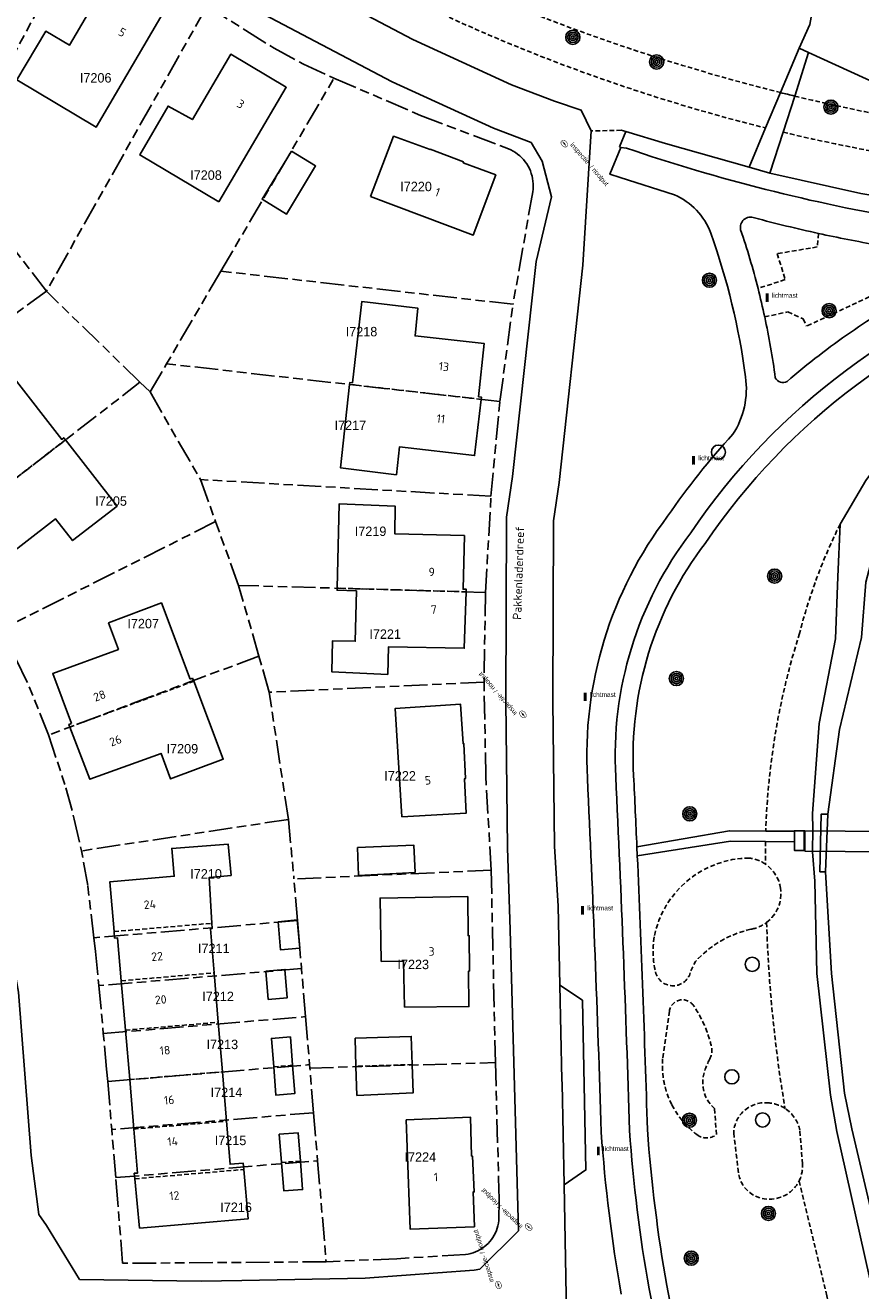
# Model space of a CAD drawing. Extents: x 168491 to 169507, y 481494 to 482503.
# Tile 48 of 108: x 168768 to 168856, y 482229 to 482363. Entities that reach past the tile are written whole.
import ezdxf
from ezdxf.enums import TextEntityAlignment as Align

# ---------------------------------------------------------------- set-up
doc = ezdxf.new("R2010")
doc.units = 0
doc.header["$LTSCALE"] = 0.5
doc.linetypes.add('KAD', pattern=[12, 5, -1, 2, -1, 2, -1])
doc.linetypes.add('STIPPELFIJN', pattern=[1.5, 1, -0.5])
doc.layers.get('0').update_dxf_attribs({"linetype": 'CONTINUOUS'})
for name, color, linetype in [('G01', 3, 'KAD'), ('G_BTD', 3, 'CONTINUOUS'), ('G_OBDP1', 7, 'CONTINUOUS'), ('G_OWT', 7, 'CONTINUOUS'), ('G_PNDMV', 1, 'CONTINUOUS'), ('G_WGD', 2, 'CONTINUOUS'), ('G_WTD', 4, 'CONTINUOUS'), ('NAR', 7, 'CONTINUOUS'), ('ORL', 7, 'CONTINUOUS'), ('PPAL', 7, 'CONTINUOUS'), ('PPUT', 7, 'CONTINUOUS'), ('PSTM', 170, 'CONTINUOUS'), ('PVGO', 7, 'CONTINUOUS'), ('Z01', 2, 'CONTINUOUS')]:
    doc.layers.add(name, color=color, linetype=linetype)
doc.styles.add('ISO', font='isocpeur.ttf', dxfattribs={"height": 1})

# ---------------------------------------------------------------- blocks, each defined once
blk = doc.blocks.new('PAAL')
at = {"linetype": 'ByBlock', "lineweight": -2}
h = blk.add_hatch(color=0, dxfattribs=at)
h.dxf.hatch_style = 1
h.paths.add_polyline_path([(0.15, 0.8), (-0.15, 0.8), (-0.15, -0.1), (0, -0.1, -0.414214), (-0.1, 0, -1), (0.1, 0, -0.414214), (0, -0.1), (0.15, -0.1)])
at = {"linetype": 'ByBlock', "lineweight": -2, "true_color": 0x681648}
h = blk.add_hatch(color=219, dxfattribs=at)
h.dxf.hatch_style = 1
h.paths.add_polyline_path([(-0.1, 0, 1), (0.1, 0, 1)])
at = {"color": 0, "linetype": 'ByBlock', "lineweight": -2}
blk.add_attdef('PAAL', (0.5, 0.35), '', height=0.5, dxfattribs=at)
blk = doc.blocks.new('KUNSTOBJ')
at = {"color": 0}
blk.add_circle((0, 0), 0.75, dxfattribs=at)
at = {"color": 0, "flags": 2}
blk.add_attdef('KUNSTOBJECT', (1.45, 0), '', height=1, dxfattribs=at)
blk = doc.blocks.new('BOOM')
at = {"color": 0}
for radius in [0.75, 0.55, 0.35, 0.15]:
    blk.add_circle((0, 0), radius, dxfattribs=at)
blk = doc.blocks.new('SPEELOBJ')
at = {"color": 0, "linetype": 'Continuous'}
blk.add_circle((0, 0), 0.75, dxfattribs=at)
at = {"color": 0, "flags": 2}
blk.add_attdef('SPEELOBJECT', (1.45, 0), '', height=1, dxfattribs=at)
blk = doc.blocks.new('put')
at = {"linetype": 'ByBlock', "lineweight": -2}
h = blk.add_hatch(color=0, dxfattribs=at)
h.dxf.hatch_style = 1
edge = h.paths.add_edge_path()
edge.add_spline(control_points=[(0.44, 0), (0.44, 0.04), (0.43, 0.09), (0.36, 0.2), (0.28, 0.26), (0.09, 0.32), (-0.02, 0.33), (-0.22, 0.29), (-0.31, 0.24), (-0.42, 0.12), (-0.44, 0.06), (-0.44, -0.06), (-0.42, -0.12), (-0.33, -0.22), (-0.28, -0.26), (-0.1, -0.33), (0.04, -0.33), (0.27, -0.27), (0.37, -0.2), (0.43, -0.08), (0.44, -0.04), (0.44, 0)], knot_values=[0, 0, 0, 0, 0.380029, 0.380029, 1.118666, 1.118666, 1.857303, 1.857303, 2.59594, 2.59594, 3.13294, 3.13294, 3.66994, 3.66994, 4.20694, 4.20694, 5.079565, 5.079565, 5.952189, 5.952189, 6.283185, 6.283185, 6.283185, 6.283185], degree=3, periodic=0)
edge = h.paths.add_edge_path(flags=16)
edge.add_ellipse((0, 0), major_axis=(0.392, 0), ratio=0.689655, start_angle=0, end_angle=360)
h = blk.add_hatch(color=0, dxfattribs=at)
h.dxf.hatch_style = 1
h.paths.add_polyline_path([(-0.1, 0, -0.096396), (-0.09, 0.04), (-0.25, 0.04, 1), (-0.25, -0.04), (-0.09, -0.04, -0.096396)])
at = {"linetype": 'ByBlock', "lineweight": -2, "true_color": 0x681648}
h = blk.add_hatch(color=219, dxfattribs=at)
h.dxf.hatch_style = 1
h.paths.add_polyline_path([(0.1, 0, 1), (-0.1, 0, 1)])
at = {"linetype": 'ByBlock', "lineweight": -2}
h = blk.add_hatch(color=0, dxfattribs=at)
h.dxf.hatch_style = 1
h.paths.add_polyline_path([(0.25, 0.04), (0.09, 0.04, -0.096396), (0.1, 0, -0.096396), (0.09, -0.04), (0.25, -0.04, 1)])
at = {"color": 0, "linetype": 'ByBlock', "lineweight": -2}
blk.add_attdef('PUT', (0.5, 0.35), '', height=0.5, dxfattribs=at)

msp = doc.modelspace()

# ---------------------------------------------------------------- linework, layer by layer
at = {"layer": 'G01'}
for p, q in [((168760.191, 482348.22), (168773.593, 482373.165)), ((168787.134, 482365.43), (168770.119, 482335.23)), ((168788.585, 482337.357), (168800.558, 482357.789)), ((168770.119, 482335.23), (168764.007, 482343.227)), ((168788.585, 482337.357), (168782.842, 482327.556)), ((168819.508, 482333.859), (168788.585, 482337.357)), ((168770.119, 482335.23), (168749.835, 482320.52)), ((168780.023, 482325.614), (168770.119, 482335.23)), ((168818.112, 482323.566), (168819.508, 482333.859)), ((168781.094, 482324.574), (168782.842, 482327.556)), ((168818.112, 482323.566), (168782.842, 482327.556)), ((168759.205, 482309.457), (168780.023, 482325.614)), ((168781.094, 482324.574), (168780.023, 482325.614)), ((168781.094, 482324.574), (168786.424, 482315.298)), ((168817.175, 482313.538), (168818.112, 482323.566)), ((168786.424, 482315.298), (168788.03, 482310.849)), ((168817.175, 482313.538), (168786.424, 482315.298)), ((168816.592, 482303.361), (168817.175, 482313.538)), ((168788.03, 482310.849), (168765.39, 482299.449)), ((168790.466, 482304.103), (168788.03, 482310.849)), ((168816.592, 482303.361), (168790.466, 482304.103)), ((168792.61, 482296.622), (168790.466, 482304.103)), ((168816.592, 482303.361), (168816.44, 482293.854)), ((168792.61, 482296.622), (168770.354, 482288.27)), ((168793.706, 482292.783), (168792.61, 482296.622)), ((168816.44, 482293.854), (168793.706, 482292.783)), ((168795.727, 482279.329), (168793.706, 482292.783)), ((168795.727, 482279.329), (168773.834, 482276.001)), ((168795.727, 482279.329), (168796.322, 482273.033)), ((168817.192, 482273.956), (168796.322, 482273.033)), ((168817.192, 482273.956), (168817.641, 482253.588)), ((168796.693, 482268.619), (168796.322, 482273.033)), ((168796.693, 482268.619), (168775.153, 482266.809)), ((168796.693, 482268.619), (168797.12, 482263.537)), ((168797.12, 482263.537), (168775.665, 482261.735)), ((168797.547, 482258.455), (168797.12, 482263.537)), ((168775.665, 482261.735), (168776.143, 482256.657)), ((168776.143, 482256.657), (168797.547, 482258.455)), ((168797.547, 482258.455), (168797.974, 482253.373)), ((168776.607, 482251.578), (168797.974, 482253.373)), ((168798.004, 482253.009), (168797.974, 482253.373)), ((168798.004, 482253.009), (168817.641, 482253.588)), ((168798.401, 482248.291), (168798.004, 482253.009)), ((168776.607, 482251.578), (168777.034, 482246.496)), ((168798.401, 482248.291), (168777.034, 482246.496)), ((168798.401, 482248.291), (168798.828, 482243.209)), ((168777.461, 482241.414), (168777.034, 482246.496)), ((168777.461, 482241.414), (168798.828, 482243.209)), ((168798.828, 482243.209), (168799.726, 482232.516))]:
    msp.add_line(p, q, dxfattribs=at)
for points in [[(168787.134, 482365.43), (168791.22, 482362.825), (168794.226, 482360.952), (168797.343, 482359.272), (168800.558, 482357.789)], [(168800.558, 482357.789), (168809.708, 482353.854), (168819.014, 482350.305), (168819.273, 482350.191), (168819.523, 482350.06), (168819.764, 482349.912), (168819.995, 482349.749), (168820.214, 482349.57), (168820.42, 482349.377), (168820.613, 482349.17), (168820.792, 482348.951), (168820.955, 482348.72), (168821.102, 482348.478), (168821.233, 482348.228), (168821.346, 482347.969), (168821.441, 482347.703), (168821.519, 482347.431), (168821.577, 482347.154), (168821.617, 482346.874), (168821.638, 482346.592), (168821.64, 482346.309), (168821.622, 482346.027), (168821.586, 482345.747), (168819.508, 482333.859)], [(168770.354, 482288.27), (168768.065, 482293.945), (168765.39, 482299.449)], [(168817.192, 482273.956), (168816.626, 482283.898), (168816.44, 482293.854)], [(168770.354, 482288.27), (168772.18, 482282.682), (168773.075, 482279.359), (168773.834, 482276.001)], [(168775.153, 482266.809), (168774.502, 482272.341), (168773.834, 482276.001)], [(168775.153, 482266.809), (168775.323, 482265.363), (168775.665, 482261.735)], [(168776.607, 482251.578), (168776.498, 482252.88), (168776.143, 482256.657)], [(168817.641, 482253.588), (168817.982, 482241.378), (168818.041, 482239.12), (168817.997, 482236.862), (168817.96, 482236.594), (168817.906, 482236.329), (168817.834, 482236.069), (168817.744, 482235.813), (168817.638, 482235.565), (168817.515, 482235.324), (168817.376, 482235.092), (168817.222, 482234.87), (168817.054, 482234.659), (168816.871, 482234.459), (168816.676, 482234.273), (168816.468, 482234.1), (168816.249, 482233.941), (168816.02, 482233.797), (168815.782, 482233.669), (168815.536, 482233.557), (168815.283, 482233.463), (168815.024, 482233.385), (168814.761, 482233.325), (168814.494, 482233.283), (168807.209, 482232.836), (168799.726, 482232.516)], [(168799.726, 482232.516), (168778.175, 482232.346), (168777.686, 482238.734), (168777.461, 482241.414)]]:
    msp.add_lwpolyline(points, dxfattribs=at)
at = {"layer": 'G_BTD', "linetype": 'STIPPELFIJN', "lineweight": -3, "transparency": 33554687}
for points in [[(168787.149, 482378.357, 0.0843058), (168846.241, 482352.517)], [(168794.612, 482377.458, 0.06734196), (168847.817, 482356.265)], [(168849.316, 482355.896, 0.01185186), (168859.181, 482353.755)], [(168848.09, 482352.066, 0.01683114), (168860.799, 482349.484)], [(168854.132, 482310.594, 0.05308987), (168849.828, 482299.023)], [(168849.828, 482299.023, 0.06964536), (168846.257, 482278.102)], [(168846.232, 482276.989, 0.00791007), (168846.233, 482274.587)], [(168844.517, 482275.246, 0.35648605), (168834.447, 482266.886)], [(168846.233, 482274.587, 0.12314941), (168844.517, 482275.246)], [(168847.817, 482272.04, 0.20501108), (168846.233, 482274.587)], [(168846.343, 482268.42, 0.27584811), (168847.817, 482272.04)], [(168844.791, 482267.725, 0.11266962), (168846.343, 482268.42)], [(168846.343, 482268.42, 0.03349248), (168848.294, 482248.742)], [(168844.685, 482267.702, 0.15628135), (168838.803, 482264.275)], [(168834.447, 482266.886, 0.09900335), (168834.592, 482263.199)], [(168834.592, 482263.199, 0.8173236), (168838.32, 482263.288)], [(168838.62, 482259.618, 0.68837867), (168836.053, 482259.033)], [(168840.049, 482256.815, 0.05955904), (168838.62, 482259.618)], [(168840.495, 482255.349, 0.02850169), (168840.049, 482256.815)], [(168840.302, 482253.912, 0.18864269), (168840.495, 482255.349)], [(168835.334, 482253.984, 0.13749485), (168836.319, 482249.119)], [(168840.302, 482253.912, 0.09446391), (168839.603, 482251.809)], [(168839.603, 482251.809, 0.24606274), (168840.841, 482248.736)], [(168836.319, 482249.119, 0.1132147), (168838.968, 482245.965)], [(168846.614, 482249.319, 0.44019864), (168842.86, 482246.16)], [(168848.294, 482248.742, 0.12444471), (168846.614, 482249.319)], [(168849.866, 482246.423, 0.20077018), (168848.294, 482248.742)], [(168838.968, 482245.965, 0.3454286), (168841.035, 482245.973)], [(168843.396, 482241.722, 0.36271936), (168846.652, 482239.125)], [(168849.779, 482241.055, 0.13334086), (168850.141, 482242.856)], [(168846.652, 482239.125, 0.28382419), (168849.779, 482241.055)]]:
    msp.add_lwpolyline(points, format="xyb", dxfattribs=at)
for points in [[(168830.969, 482352.268), (168827.772, 482352.2)], [(168830.969, 482352.268), (168831.434, 482352.13)], [(168851.838, 482341.355), (168851.714, 482339.92), (168847.474, 482339.221), (168848.308, 482336.467), (168845.438, 482335.532)], [(168857.893, 482334.965), (168850.568, 482331.53)], [(168846.145, 482332.52), (168848.588, 482333.046), (168850.231, 482332.315), (168850.568, 482331.53)], [(168844.685, 482267.702), (168844.791, 482267.725)], [(168838.32, 482263.288), (168838.803, 482264.275)], [(168836.053, 482259.033), (168835.334, 482253.984)], [(168841.035, 482245.973), (168840.841, 482248.736)], [(168842.86, 482246.16), (168843.396, 482241.722)], [(168850.141, 482242.856), (168849.866, 482246.423)], [(168849.779, 482241.055), (168852.724, 482228.904), (168854.347, 482222.214), (168855.923, 482215.725)]]:
    msp.add_lwpolyline(points, dxfattribs=at)
at = {"layer": 'G_OBDP1', "linetype": 'Continuous', "lineweight": 25, "transparency": 33554687}
msp.add_lwpolyline([(168858.931, 482275.91), (168858.944, 482278.039), (168850.391, 482278.133), (168850.407, 482275.979), (168858.931, 482275.91)], dxfattribs=at)
at = {"layer": 'G_OWT', "linetype": 'Continuous', "lineweight": 25, "transparency": 33554687}
for points in [[(168854.132, 482310.594), (168856.848, 482315.207), (168859.683, 482319.024), (168863.819, 482323.118), (168869.397, 482326.921)], [(168860.799, 482220.542), (168859.929, 482220.83), (168858.879, 482221.709), (168858.203, 482222.671), (168857.544, 482224.336), (168857.755, 482226.841), (168857.719, 482228.661), (168853.767, 482246.293), (168853.097, 482250.159), (168851.651, 482263.027), (168851.436, 482272.807), (168851.216, 482275.898), (168851.232, 482278.283), (168851.206, 482279.961), (168851.919, 482289.468), (168853.646, 482298.453), (168853.9, 482304.996), (168854.132, 482310.594)], [(168852.812, 482279.886), (168852.127, 482279.898), (168851.984, 482273.791), (168852.576, 482273.785)]]:
    msp.add_lwpolyline(points, dxfattribs=at)
at = {"layer": 'G_PNDMV', "linetype": 'Continuous', "lineweight": 25, "transparency": 33554687}
for points in [[(168782.467, 482364.706), (168776.596, 482368.175), (168772.564, 482361.28), (168770.057, 482362.756), (168766.985, 482357.605), (168775.393, 482352.617), (168782.467, 482364.706)], [(168788.37, 482344.709), (168795.506, 482356.835), (168789.628, 482360.322), (168785.581, 482353.408), (168783.005, 482354.828), (168779.997, 482349.668), (168788.37, 482344.709)], [(168804.407, 482345.247), (168815.298, 482341.189), (168817.682, 482347.542), (168814.244, 482348.836), (168814.256, 482348.936), (168810.75, 482350.272), (168810.73, 482350.232), (168806.861, 482351.646), (168804.407, 482345.247)], [(168796.046, 482350.074), (168798.608, 482348.508), (168795.532, 482343.395), (168792.952, 482344.979), (168796.046, 482350.074)], [(168816.149, 482323.791), (168816.176, 482324.023), (168815.864, 482324.063), (168816.449, 482329.712), (168809.144, 482330.508), (168809.447, 482333.439), (168803.521, 482334.156), (168802.529, 482325.554)], [(168772.134, 482319.515), (168771.963, 482319.734), (168771.744, 482319.544), (168766.474, 482326.351), (168761.75, 482322.678), (168763.533, 482320.337), (168757.681, 482315.878)], [(168802.213, 482325.375), (168801.239, 482316.559), (168807.169, 482315.809), (168807.476, 482318.766), (168815.444, 482317.837), (168816.149, 482323.791)], [(168802.529, 482325.554), (168802.237, 482325.594), (168802.213, 482325.375)], [(168761.116, 482310.955), (168764.737, 482306.241), (168771.074, 482311.164), (168772.891, 482308.848), (168777.609, 482312.496), (168772.134, 482319.515)], [(168814.54, 482303.42), (168814.549, 482303.69), (168814.218, 482303.691), (168814.37, 482309.366), (168806.983, 482309.576), (168807.05, 482312.48), (168801.105, 482312.729), (168800.884, 482303.803)], [(168800.884, 482303.803), (168800.879, 482303.593), (168802.929, 482303.524), (168802.805, 482298.184), (168800.401, 482298.237), (168800.323, 482294.964), (168806.248, 482294.683)], [(168806.248, 482294.683), (168806.324, 482297.597), (168814.347, 482297.451), (168814.54, 482303.42)], [(168785.324, 482294.19), (168782.285, 482302.247), (168776.702, 482300.137), (168777.735, 482297.317), (168770.793, 482294.764), (168772.762, 482289.489)], [(168772.602, 482289.11), (168774.733, 482283.581), (168782.258, 482286.315), (168783.257, 482283.619), (168788.844, 482285.717), (168785.719, 482293.955)], [(168785.592, 482294.29), (168785.324, 482294.19)], [(168785.719, 482293.955), (168785.592, 482294.29)], [(168807.735, 482279.601), (168814.53, 482279.981), (168814.376, 482283.63), (168814.473, 482283.65), (168814.305, 482287.337), (168814.219, 482287.332), (168813.952, 482291.514), (168807.042, 482291.073), (168807.735, 482279.601)], [(168772.762, 482289.489), (168772.495, 482289.389), (168772.602, 482289.11)], [(168787.628, 482268.337), (168787.345, 482273.182), (168789.663, 482273.401), (168789.353, 482276.726), (168783.395, 482276.255), (168783.652, 482273.322), (168776.848, 482272.74), (168777.281, 482267.458)], [(168803.052, 482276.355), (168803.139, 482273.383), (168809.146, 482273.718), (168809.003, 482276.62), (168803.052, 482276.355)], [(168805.555, 482264.289), (168807.915, 482264.331), (168808.029, 482259.467), (168814.833, 482259.522), (168814.81, 482263.262), (168814.906, 482263.297), (168814.874, 482267.024), (168814.754, 482267.036), (168814.707, 482271.158), (168805.435, 482270.996), (168805.555, 482264.289)], [(168794.638, 482268.506), (168796.658, 482268.692), (168796.932, 482265.697), (168794.912, 482265.512), (168794.638, 482268.506)], [(168777.281, 482267.458), (168777.338, 482266.767), (168777.661, 482266.794), (168778.046, 482262.254)], [(168787.866, 482263.088), (168787.475, 482267.766), (168787.66, 482267.781), (168787.628, 482268.337)], [(168788.304, 482257.856), (168787.866, 482263.088)], [(168793.337, 482263.282), (168795.357, 482263.447), (168795.592, 482260.434), (168793.594, 482260.275), (168793.337, 482263.282)], [(168778.046, 482262.254), (168778.49, 482257.022)], [(168788.742, 482252.625), (168788.304, 482257.856)], [(168778.49, 482257.022), (168778.934, 482251.791)], [(168796.172, 482253.302), (168795.942, 482256.308), (168793.939, 482256.157), (168794.178, 482253.15)], [(168808.841, 482253.378), (168808.732, 482256.357), (168802.792, 482256.175)], [(168802.792, 482256.175), (168802.884, 482253.194)], [(168789.181, 482247.38), (168788.742, 482252.625)], [(168794.178, 482253.15), (168794.418, 482250.142), (168796.401, 482250.311), (168796.172, 482253.302)], [(168802.884, 482253.194), (168802.979, 482250.121), (168808.951, 482250.399), (168808.841, 482253.378)], [(168778.934, 482251.791), (168779.377, 482246.56)], [(168791.016, 482242.28), (168790.958, 482242.939), (168789.561, 482242.837), (168789.181, 482247.38)], [(168808.214, 482247.54), (168808.604, 482235.964), (168815.426, 482236.209), (168815.283, 482239.897), (168815.405, 482239.911), (168815.223, 482243.671), (168815.112, 482243.69), (168815.008, 482247.804), (168808.214, 482247.54)], [(168779.377, 482246.56), (168779.772, 482241.904), (168779.41, 482241.88), (168779.467, 482241.299)], [(168795.002, 482243.022), (168794.762, 482246.016), (168796.777, 482246.155), (168797.004, 482243.154)], [(168797.004, 482243.154), (168797.232, 482240.154), (168795.242, 482240.027), (168795.002, 482243.022)], [(168779.467, 482241.299), (168779.976, 482236.073), (168791.472, 482237.05), (168791.016, 482242.28)]]:
    msp.add_lwpolyline(points, dxfattribs=at)
at = {"layer": 'G_PNDMV', "linetype": 'STIPPELFIJN', "lineweight": -3, "transparency": 33554687}
for points in [[(168816.149, 482323.791), (168802.213, 482325.375)], [(168761.116, 482310.955), (168772.134, 482319.515)], [(168814.54, 482303.42), (168800.884, 482303.803)], [(168772.602, 482289.11), (168785.719, 482293.955)], [(168777.281, 482267.458), (168787.628, 482268.337)], [(168778.046, 482262.254), (168787.866, 482263.088)], [(168778.49, 482257.022), (168788.304, 482257.856)], [(168778.934, 482251.791), (168788.742, 482252.625)], [(168794.178, 482253.15), (168796.172, 482253.302)], [(168808.841, 482253.378), (168802.884, 482253.194)], [(168779.377, 482246.56), (168789.181, 482247.38)], [(168795.002, 482243.022), (168797.004, 482243.154)], [(168779.467, 482241.299), (168791.016, 482242.28)]]:
    msp.add_lwpolyline(points, dxfattribs=at)
at = {"layer": 'G_WGD', "linetype": 'Continuous', "lineweight": 25, "transparency": 33554687}
for points in [[(168733.836, 482392.331), (168737.525, 482394.299), (168742.197, 482393.062), (168750.558, 482390.476), (168768.263, 482383.338), (168782.095, 482376.425), (168786.214, 482373.839), (168808.899, 482361.867), (168819.35, 482357.09), (168823.899, 482355.347), (168826.727, 482354.392), (168827.772, 482352.2)], [(168767.04, 482378.392), (168779.657, 482372.086), (168783.729, 482369.53), (168806.704, 482357.405), (168817.425, 482352.503), (168821.416, 482350.975)], [(168852.14, 482374.437), (168852.012, 482370.885), (168851.349, 482369.258), (168851.199, 482365.021), (168850.921, 482363.458), (168849.788, 482360.954)], [(168849.788, 482360.954), (168847.817, 482356.265)], [(168850.789, 482360.497), (168849.316, 482355.896)], [(168850.789, 482360.497), (168858.128, 482357.145), (168859.23, 482359.369)], [(168847.817, 482356.265), (168846.241, 482352.517)], [(168849.316, 482355.896), (168848.09, 482352.066)], [(168827.772, 482352.2), (168826.911, 482337.979), (168824.391, 482314.991), (168823.776, 482310.944), (168823.715, 482291.834), (168823.899, 482276.489), (168824.283, 482270.144)], [(168830.76, 482350.505), (168831.434, 482352.13)], [(168831.434, 482352.13), (168835.63, 482350.883), (168844.495, 482348.363)], [(168846.241, 482352.517), (168844.495, 482348.363)], [(168848.09, 482352.066), (168846.703, 482347.735)], [(168821.416, 482350.975), (168822.599, 482349.02)], [(168830.92, 482350.45), (168829.759, 482347.622), (168830.84, 482347.26)], [(168830.92, 482350.45), (168830.76, 482350.505)], [(168822.599, 482349.02), (168823.582, 482345.218), (168821.957, 482338.401), (168819.46, 482315.635), (168818.806, 482311.327), (168818.743, 482291.812), (168818.93, 482276.309), (168819.207, 482267.645)], [(168846.703, 482347.735), (168856.309, 482345.594), (168859.299, 482345.078)], [(168830.84, 482347.26), (168836.584, 482345.447)], [(168768.496, 482243.742), (168767.182, 482261.05), (168765.806, 482268.693), (168761.245, 482284.169), (168755.601, 482298.054), (168751.878, 482304.243), (168743.309, 482313.893), (168736.857, 482319.69), (168728.82, 482323.816), (168720.603, 482327.05), (168710.475, 482330.009), (168699.328, 482331.519), (168685.283, 482332.521)], [(168846.257, 482278.102), (168842.413, 482278.126), (168832.618, 482276.431)], [(168846.257, 482278.102), (168849.281, 482278.083)], [(168849.281, 482278.083), (168849.281, 482278.137), (168850.329, 482278.11), (168850.316, 482276.026), (168849.286, 482276.043), (168849.284, 482276.97)], [(168832.66, 482275.484), (168842.535, 482277.012), (168846.232, 482276.989)], [(168849.284, 482276.97), (168846.232, 482276.989)], [(168824.283, 482270.144), (168824.461, 482261.781)], [(168816.001, 482231.722), (168820.085, 482235.781), (168819.207, 482267.645)], [(168824.461, 482261.781), (168826.852, 482260.192), (168827.228, 482242.225), (168824.931, 482240.654)], [(168768.496, 482243.742), (168769.302, 482237.516), (168770.125, 482236.362)], [(168825.181, 482226.996), (168824.931, 482240.654)], [(168770.125, 482236.362), (168773.624, 482230.646)], [(168790.808, 482230.524), (168803.847, 482230.77), (168815.383, 482231.611), (168816.001, 482231.722)], [(168773.624, 482230.646), (168786.489, 482230.443), (168790.808, 482230.524)], [(168838.54, 482215.621), (168835.772, 482229.992)]]:
    msp.add_lwpolyline(points, dxfattribs=at)
at = {"layer": 'G_WGD', "lineweight": -3, "transparency": 33554687}
for points in [[(168849.788, 482360.954), (168850.789, 482360.497)], [(168831.503, 482350.39), (168830.92, 482350.45)], [(168844.495, 482348.363), (168846.703, 482347.735)], [(168849.281, 482278.083), (168849.284, 482276.97)], [(168832.66, 482275.484), (168832.618, 482276.431)], [(168824.461, 482261.781), (168824.674, 482251.758), (168824.693, 482251.38)], [(168824.931, 482240.654), (168824.693, 482251.38)], [(168833.904, 482229.643), (168836.984, 482214.132)]]:
    msp.add_lwpolyline(points, dxfattribs=at)
for points in [[(168847.817, 482356.265, 0.00204183), (168849.316, 482355.896)], [(168831.503, 482350.39, 0.04016089), (168861.306, 482342.837)], [(168876.006, 482337.722, 0.1689912), (168838.309, 482309.663)], [(168838.309, 482309.663, 0.17871294), (168830.376, 482283.839)], [(168831.833, 482246.398, 0.0043542), (168830.376, 482283.839)], [(168831.833, 482246.398, 0.02525139), (168833.904, 482229.643)]]:
    msp.add_lwpolyline(points, format="xyb", dxfattribs=at)
at = {"layer": 'G_WGD', "linetype": 'Continuous', "lineweight": 25, "transparency": 33554687}
for points in [[(168840.433, 482341.382, 0.20798266), (168836.584, 482345.447)], [(168845.059, 482343.004, 0.60663586), (168843.599, 482341.744)], [(168845.059, 482343.004, 0.01164629), (168851.838, 482341.355)], [(168844.118, 482326.162, 0.05343399), (168840.433, 482341.382)], [(168845.438, 482335.532, 0.01948628), (168843.599, 482341.744)], [(168851.838, 482341.355, 0.01057302), (168858.081, 482340.129)], [(168876.605, 482335.919, 0.16929352), (168839.851, 482308.552)], [(168846.145, 482332.52, 0.0089392), (168845.438, 482335.532)], [(168858.673, 482333.118, 0.0275993), (168851.894, 482328.449)], [(168847.267, 482326.088, 0.01959009), (168846.145, 482332.52)], [(168851.894, 482328.449, 0.01477655), (168848.513, 482325.671)], [(168842.778, 482320.1, 0.17977584), (168844.118, 482326.162)], [(168847.267, 482326.088, 0.43730414), (168848.513, 482325.671)], [(168842.778, 482320.1, 0.03728936), (168835.873, 482311.416)], [(168835.873, 482311.416, 0.1781076), (168827.38, 482283.685)], [(168839.851, 482308.552, 0.17909528), (168832.273, 482283.938)], [(168828.836, 482246.244, 0.00438087), (168827.38, 482283.685)], [(168832.618, 482276.431, 0.00093661), (168832.273, 482283.938)], [(168833.731, 482246.496, 0.00334674), (168832.66, 482275.484)], [(168828.836, 482246.244, 0.02536331), (168830.955, 482229.092)], [(168833.731, 482246.496, 0.02515042), (168835.772, 482229.992)]]:
    msp.add_lwpolyline(points, format="xyb", dxfattribs=at)
at = {"layer": 'G_WTD', "linetype": 'Continuous', "lineweight": 25, "transparency": 33554687}
for points in [[(168852.812, 482279.886), (168852.812, 482279.894), (168854.06, 482288.865), (168856.379, 482298.577), (168856.848, 482304.44), (168858.125, 482309.249), (168859.932, 482313.453), (168862.245, 482316.757), (168866.142, 482320.441), (168870.505, 482323.804), (168875.17, 482325.558), (168880.378, 482326.83), (168885.793, 482326.371), (168890.298, 482326.268), (168904.787, 482324.477), (168915.209, 482322.918), (168924.025, 482323.247), (168930.707, 482325.23), (168935.144, 482327.906), (168938.815, 482331.643), (168940.931, 482333.674), (168941.325, 482334.483)], [(168852.812, 482279.886), (168852.576, 482273.785)], [(168860.92, 482220.537), (168860.988, 482221.952), (168860.227, 482222.264), (168859.777, 482222.924), (168859.245, 482224.93), (168859.577, 482227.362), (168859.302, 482229.802), (168855.363, 482246.593), (168854.596, 482250.36), (168853.229, 482263.016), (168852.576, 482273.785)]]:
    msp.add_lwpolyline(points, dxfattribs=at)

# ---------------------------------------------------------------- block references
at = {"layer": 'PPAL', "linetype": 'Continuous', "lineweight": 13, "transparency": 33554687}
for p in [(168846.4, 482334.2), (168838.607, 482316.99), (168827.15, 482291.95), (168826.865, 482269.354), (168828.535, 482243.887)]:
    msp.add_blockref('PAAL', p, dxfattribs=at).add_auto_attribs({'PAAL': 'lichtmast'})
at = {"layer": 'PPUT', "linetype": 'Continuous', "lineweight": 13, "transparency": 33554687}
for p, rotation in [((168824.93, 482350.863), 310.8429548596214), ((168820.556, 482290.45), 130.9092743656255), ((168821.165, 482236.181), 135.6453569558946), ((168817.963, 482230.056), 107.4084825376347)]:
    msp.add_blockref('put', p, dxfattribs=dict(at, rotation=rotation)).add_auto_attribs({'PUT': 'inspectie- / rioolput'})
at = {"layer": 'PSTM', "linetype": 'Continuous', "lineweight": 0, "transparency": 33554687}
for name, p in [('KUNSTOBJ', (168841.246, 482318.205)), ('SPEELOBJ', (168844.821, 482263.993)), ('SPEELOBJ', (168842.667, 482252.087)), ('SPEELOBJ', (168845.927, 482247.524))]:
    msp.add_blockref(name, p, dxfattribs=at)
at = {"layer": 'PVGO', "linetype": 'Continuous', "lineweight": 0, "transparency": 33554687}
for p in [(168825.839, 482362.118), (168834.707, 482359.502), (168853.148, 482354.728), (168840.294, 482336.403), (168852.962, 482333.18), (168847.194, 482305.084), (168836.795, 482294.243), (168838.217, 482279.923), (168838.177, 482247.494), (168846.542, 482237.627), (168838.369, 482232.894)]:
    msp.add_blockref('BOOM', p, dxfattribs=at)

# ---------------------------------------------------------------- texts
at = {"layer": 'NAR', "linetype": 'Continuous', "lineweight": 25, "transparency": 33554687, "style": 'ISO'}
for s, rotation, p in [('5', 329.7, (168778.146, 482362.641)), ('3', 329.7, (168790.686, 482355.049)), ('1', 339.4, (168811.517, 482345.731)), ('13', 353.5, (168812.191, 482327.257)), ('11', 353.5, (168811.868, 482321.74)), ('9', 358.4, (168810.894, 482305.524)), ('7', 358.4, (168811.108, 482301.546)), ('28', 20.6, (168775.745, 482292.423)), ('26', 20.6, (168777.43, 482287.672)), ('5', 3, (168810.501, 482283.474)), ('24', 4.8, (168781.071, 482270.336)), ('3', 0.9, (168810.887, 482265.358)), ('22', 4.8, (168781.834, 482264.833)), ('20', 4.8, (168782.218, 482260.257)), ('18', 4.8, (168782.669, 482254.891)), ('16', 4.8, (168783.111, 482249.634)), ('14', 4.8, (168783.479, 482245.256)), ('1', 1.8, (168811.347, 482241.477)), ('12', 4.8, (168783.661, 482239.507))]:
    msp.add_text(s, height=0.9, rotation=rotation, dxfattribs=at).set_placement(p, align=Align.MIDDLE_CENTER)
at = {"layer": 'ORL', "linetype": 'Continuous', "lineweight": 25, "transparency": 33554687, "style": 'ISO'}
msp.add_text('Pakkenladerdreef', height=0.9, rotation=88.2, dxfattribs=at).set_placement((168820.081, 482305.419), align=Align.MIDDLE_CENTER)
at = {"layer": 'Z01', "ltscale": 0.5}
for s, p in [('I7206', (168773.6625, 482357.3232)), ('I7208', (168785.3385, 482347.0298)), ('I7220', (168807.5712, 482345.824)), ('I7218', (168801.7959, 482330.4615)), ('I7217', (168800.6189, 482320.547)), ('I7205', (168775.2945, 482312.5315)), ('I7219', (168802.7563, 482309.3295)), ('I7207', (168778.6888, 482299.5595)), ('I7221', (168804.3007, 482298.443)), ('I7209', (168782.8361, 482286.3115)), ('I7222', (168805.8804, 482283.4435)), ('I7210', (168785.3439, 482273.069)), ('I7211', (168786.1614, 482265.177)), ('I7223', (168807.2737, 482263.4825)), ('I7212', (168786.6141, 482260.097)), ('I7213', (168787.0666, 482255.0165)), ('I7214', (168787.5039, 482249.9345)), ('I7215', (168787.931, 482244.8525)), ('I7224', (168808.0225, 482243.0952)), ('I7216', (168788.5217, 482237.7775))]:
    msp.add_text(s, height=1, dxfattribs=at).set_placement(p)

doc.saveas('drawing.dxf')
